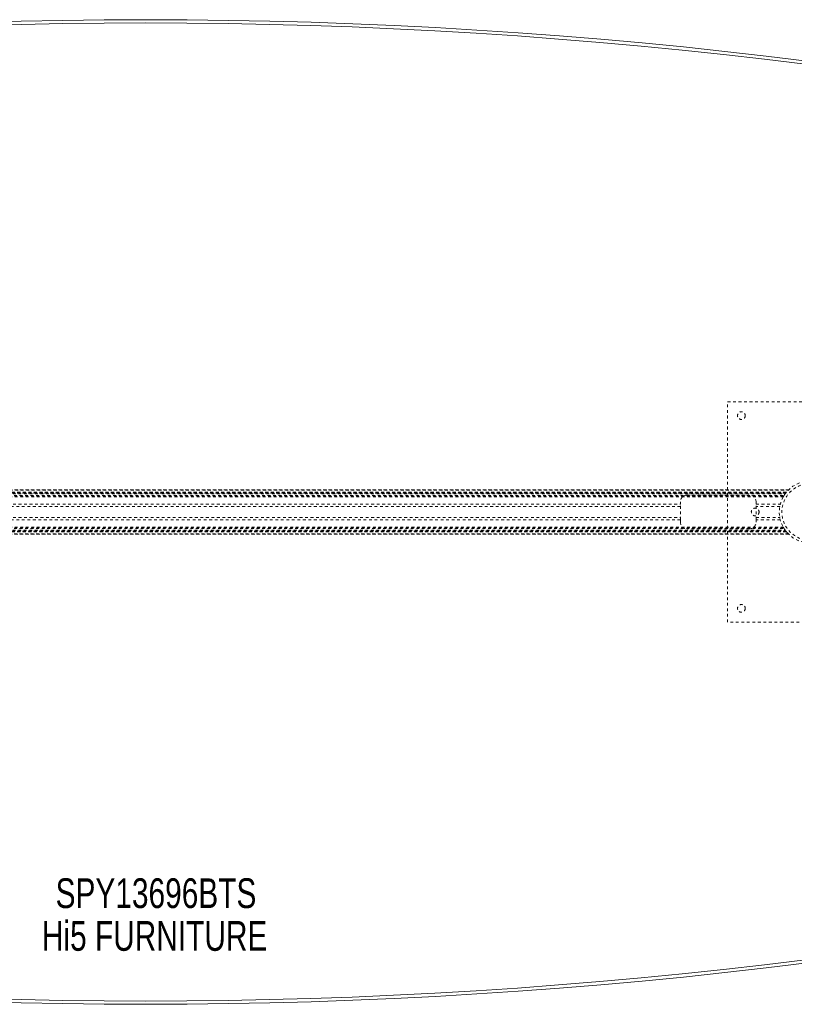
# Model space of a CAD drawing. Header units: inches. Extents: x 17.8 to 113.3, y 44.2 to 80.
# Tile 4 of 6: x 61 to 89.1, y 44.2 to 80. Entities that reach past the tile are written whole.
import ezdxf

# ---------------------------------------------------------------- set-up
doc = ezdxf.new("R2010")
doc.units = ezdxf.units.IN
doc.header["$MEASUREMENT"] = 0
doc.linetypes.add('SLD-Dashed', pattern=[0.075, 0.05, -0.025])
doc.linetypes.add('SLD-Solid', pattern=[0])
doc.layers.add('HI5-SYMBOLTEXT', color=5, linetype='SLD-Solid')
doc.styles.add('SLDTEXTSTYLE0', font='TXT', dxfattribs={"width": 0.75})

# ---------------------------------------------------------------- blocks, each defined once
blk = doc.blocks.new('SW_NOTE_0')
at = {"layer": 'HI5-SYMBOLTEXT', "color": 0, "char_height": 1.08, "attachment_point": 1, "style": 'SLDTEXTSTYLE0'}
for s, insert in [('SPY13696BTS', (0, 1.392)), ('Hi5 FURNITURE', (-0.498, -0.16))]:
    blk.add_mtext(s, dxfattribs=dict(at, insert=insert))

msp = doc.modelspace()

# ---------------------------------------------------------------- linework, layer by layer
at = {"color": 7, "linetype": 'SLD-Dashed', "lineweight": 0}
for p, q in [((86.708, 58.081), (86.708, 66.081)), ((86.708, 66.081), (92.708, 66.081)), ((42.244, 62.886), (88.922, 62.886)), ((88.922, 62.886), (42.245, 62.886)), ((42.256, 62.874), (88.91, 62.874)), ((42.327, 62.796), (88.84, 62.796)), ((88.84, 62.796), (42.327, 62.796)), ((88.836, 62.791), (42.331, 62.791)), ((42.334, 62.787), (88.833, 62.787)), ((88.833, 62.787), (42.334, 62.787)), ((88.828, 62.782), (42.338, 62.782)), ((42.346, 62.772), (88.821, 62.772)), ((42.347, 62.771), (88.82, 62.771)), ((88.819, 62.769), (42.348, 62.769)), ((88.817, 62.767), (42.35, 62.767)), ((42.372, 62.737), (88.794, 62.737)), ((42.411, 62.679), (88.756, 62.679)), ((42.426, 62.653), (88.74, 62.653)), ((42.437, 62.636), (88.73, 62.636)), ((85.243, 62.696), (87.493, 62.696)), ((88.756, 62.679), (88.759, 62.683)), ((88.805, 62.751), (88.833, 62.787)), ((88.833, 62.787), (88.817, 62.767)), ((88.836, 62.791), (88.84, 62.796)), ((88.922, 62.886), (88.922, 62.885)), ((46.173, 62.362), (84.993, 62.362)), ((84.993, 62.278), (46.173, 62.278)), ((84.993, 62.362), (84.993, 62.446)), ((84.993, 61.799), (84.993, 62.362)), ((87.743, 62.446), (87.743, 62.362)), ((87.743, 61.799), (87.743, 62.362)), ((87.743, 62.362), (88.619, 62.362)), ((88.601, 62.278), (87.743, 62.278)), ((46.173, 61.883), (84.993, 61.883)), ((87.743, 61.883), (88.601, 61.883)), ((42.426, 61.508), (88.74, 61.508)), ((42.437, 61.525), (88.73, 61.525)), ((84.993, 61.799), (46.173, 61.799)), ((84.993, 61.716), (84.993, 61.799)), ((88.619, 61.799), (87.743, 61.799)), ((87.743, 61.799), (87.743, 61.716)), ((42.243, 61.275), (88.923, 61.275)), ((88.922, 61.275), (42.244, 61.275)), ((42.245, 61.275), (88.922, 61.275)), ((88.91, 61.288), (42.256, 61.288)), ((42.327, 61.366), (88.84, 61.366)), ((88.84, 61.365), (42.327, 61.365)), ((42.331, 61.37), (88.836, 61.37)), ((42.332, 61.372), (88.835, 61.372)), ((88.833, 61.374), (42.334, 61.374)), ((42.334, 61.374), (88.833, 61.374)), ((88.823, 61.386), (42.343, 61.386)), ((88.82, 61.39), (42.347, 61.39)), ((42.348, 61.392), (88.819, 61.392)), ((42.35, 61.394), (88.817, 61.394)), ((42.366, 61.417), (88.8, 61.417)), ((42.411, 61.482), (88.756, 61.482)), ((87.493, 61.466), (85.243, 61.466)), ((88.84, 61.365), (88.836, 61.37)), ((92.708, 58.081), (86.708, 58.081))]:
    msp.add_line(p, q, dxfattribs=at)
at = {"color": 7, "linetype": 'SLD-Dashed', "lineweight": 0, "flags": 128}
for points in [[(88.6, 62.274), (88.6, 62.277), (88.601, 62.278)], [(88.601, 61.883), (88.599, 61.894), (88.598, 61.902)]]:
    msp.add_lwpolyline(points, dxfattribs=at)
at = {"color": 7, "linetype": 'SLD-Dashed', "lineweight": 0}
for centre, radius in [((87.208, 65.581), 0.14), ((89.708, 62.081), 1.125), ((89.708, 62.081), 1.03), ((87.708, 62.081), 0.14), ((87.208, 58.581), 0.14)]:
    msp.add_circle(centre, radius, dxfattribs=at)
at = {"color": 7, "linetype": 'SLD-Solid', "lineweight": 15}
for centre, radius, start, end in [((65.583, -113.05), 193.005, 75.67613, 104.32387), ((65.583, -113.05), 192.887, 75.70338, 104.29662), ((65.583, -113.05), 192.887, 75.70338, 104.29662), ((65.583, 237.211), 193.005, 255.67613, 284.32387), ((65.583, 237.211), 192.887, 255.70338, 284.29662), ((65.583, 237.211), 192.887, 255.70338, 284.29662)]:
    msp.add_arc(centre, radius, start, end, dxfattribs=at)
at = {"color": 7, "linetype": 'SLD-Dashed', "lineweight": 0}
for centre, radius, start, end in [((85.243, 62.446), 0.25, 90, 180), ((87.493, 62.446), 0.25, 0, 90), ((89.721, 62.073), 1.14, 147.8816, 150.4075), ((89.709, 62.08), 1.125, 142.2649, 149.382), ((89.715, 62.074), 1.134, 134.3118, 135.1768), ((85.243, 61.716), 0.25, 180, 270), ((87.493, 61.716), 0.25, 270, 360), ((89.713, 62.083), 1.13, 209.5815, 212.1294), ((89.683, 62.058), 1.092, 217.6141, 225.7632)]:
    msp.add_arc(centre, radius, start, end, dxfattribs=at)

# ---------------------------------------------------------------- block references
at = {"layer": 'HI5-SYMBOLTEXT', "color": 5}
msp.add_blockref('SW_NOTE_0', (62.317, 47.389), dxfattribs=at)

doc.saveas('drawing.dxf')
